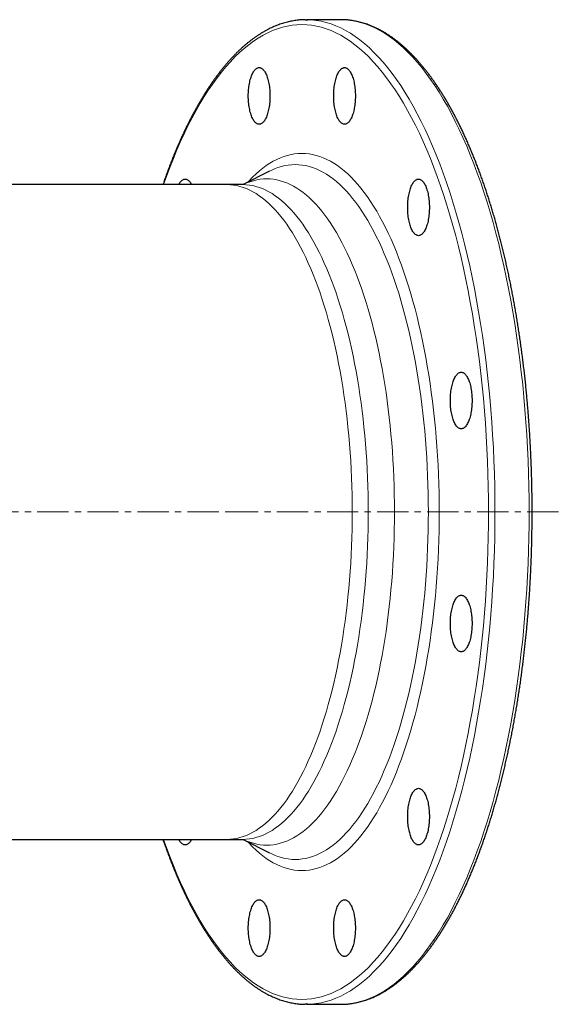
# Model space of a CAD drawing. Header units: millimetres. Extents: x 177 to 1250, y 83 to 1115.
# Tile 2 of 4: x 419 to 640, y 83 to 483. Entities that reach past the tile are written whole.
import ezdxf

# ---------------------------------------------------------------- set-up
doc = ezdxf.new("R2010")
doc.units = ezdxf.units.MM
doc.linetypes.add('CENTERX2', pattern=[20.32, 12.7, -2.54, 2.54, -2.54])
doc.layers.add('FORMAT', color=7, linetype='Continuous')

msp = doc.modelspace()

# ---------------------------------------------------------------- linework, layer by layer
at = {"color": 7, "linetype": 'Continuous', "lineweight": 25}
for p, q in [((548.82, 483.46), (534.96, 483.46)), ((549.33, 483.45), (548.82, 483.46)), ((520.01, 421.95), (509.35, 416.47)), ((520.04, 421.96), (520.01, 421.95)), ((502.68, 416.46), (242.84, 416.46)), ((509.17, 416.46), (502.68, 416.46)), ((413.96, 150.46), (502.68, 150.46)), ((502.68, 150.46), (509.17, 150.46)), ((509.34, 150.45), (520.01, 144.96)), ((520.01, 144.96), (520.03, 144.95)), ((534.96, 83.46), (548.82, 83.46)), ((548.82, 83.46), (549.37, 83.46))]:
    msp.add_line(p, q, dxfattribs=at)
at = {"color": 8, "linetype": 'Continuous', "lineweight": 18, "flags": 128}
for points in [[(608.88, 283.46), (608.86, 288.64), (608.78, 293.82), (608.65, 298.99), (608.47, 304.15), (608.23, 309.3), (607.95, 314.43), (607.61, 319.54), (607.23, 324.62), (606.79, 329.68), (606.3, 334.7), (605.76, 339.69), (605.17, 344.64), (604.54, 349.55), (603.85, 354.41), (603.12, 359.23), (602.33, 363.99), (601.5, 368.7), (600.62, 373.35), (599.7, 377.93), (598.73, 382.46), (597.72, 386.91), (596.66, 391.29), (595.56, 395.6), (594.41, 399.84), (593.22, 403.99), (592, 408.06), (590.73, 412.05), (589.42, 415.94), (588.07, 419.75), (586.69, 423.46), (585.27, 427.08), (583.81, 430.6), (582.32, 434.02), (580.8, 437.33), (579.24, 440.54), (577.65, 443.64), (576.03, 446.63), (574.38, 449.51), (572.7, 452.28), (571, 454.93), (569.27, 457.46), (567.51, 459.88), (565.73, 462.17), (563.93, 464.34), (562.11, 466.38), (560.27, 468.3), (558.4, 470.1), (556.53, 471.77), (554.63, 473.3), (552.72, 474.71), (550.8, 475.99), (548.87, 477.13), (546.92, 478.14), (544.96, 479.02), (543, 479.76), (541.03, 480.37), (539.06, 480.85), (537.08, 481.18), (535.09, 481.39), (533.11, 481.46), (531.13, 481.39), (529.15, 481.18), (527.17, 480.85), (525.19, 480.37), (523.22, 479.76), (521.26, 479.02), (519.3, 478.14), (517.36, 477.13), (515.42, 475.99), (513.5, 474.71), (511.59, 473.3), (509.7, 471.77), (507.82, 470.1), (505.96, 468.3), (504.12, 466.38), (502.29, 464.34), (500.49, 462.17), (498.71, 459.88), (496.96, 457.46), (495.23, 454.93), (493.52, 452.28), (491.84, 449.51), (490.19, 446.63), (488.57, 443.64), (486.98, 440.54), (485.43, 437.33), (483.9, 434.02), (482.41, 430.6), (480.95, 427.08), (479.53, 423.46), (478.15, 419.75), (476.98, 416.46)], [(535.52, 483.45), (536.96, 483.39), (538.96, 483.18), (540.96, 482.84), (542.96, 482.36), (544.95, 481.75), (546.93, 480.99), (548.91, 480.11), (550.87, 479.09), (552.83, 477.93), (554.77, 476.64), (556.7, 475.22), (558.61, 473.67), (560.51, 471.98), (562.39, 470.17), (564.25, 468.23), (566.09, 466.17), (567.91, 463.97), (569.71, 461.66), (571.48, 459.22), (573.23, 456.66), (574.95, 453.98), (576.64, 451.19), (578.31, 448.28), (579.95, 445.26), (581.55, 442.13), (583.13, 438.89), (584.67, 435.54), (586.17, 432.09), (587.64, 428.53), (589.08, 424.88), (590.48, 421.13), (591.84, 417.28), (593.16, 413.35), (594.44, 409.32), (595.68, 405.21), (596.88, 401.01), (598.04, 396.74), (599.15, 392.38), (600.22, 387.96), (601.24, 383.46), (602.22, 378.89), (603.15, 374.25), (604.04, 369.56), (604.88, 364.8), (605.67, 359.99), (606.41, 355.13), (607.11, 350.22), (607.75, 345.26), (608.34, 340.26), (608.89, 335.22), (609.38, 330.15), (609.82, 325.04), (610.21, 319.9), (610.55, 314.74), (610.84, 309.56), (611.08, 304.36), (611.26, 299.15), (611.39, 293.92), (611.47, 288.69), (611.5, 283.46)], [(549.37, 83.46), (550.82, 83.52), (552.82, 83.73), (554.82, 84.07), (556.82, 84.55), (558.81, 85.17), (560.79, 85.92), (562.77, 86.81), (564.73, 87.83), (566.68, 88.98), (568.63, 90.27), (570.56, 91.69), (572.47, 93.24), (574.37, 94.93), (576.25, 96.74), (578.11, 98.68), (579.95, 100.75), (581.77, 102.94), (583.56, 105.25), (585.34, 107.69), (587.09, 110.25), (588.81, 112.93), (590.5, 115.72), (592.17, 118.63), (593.8, 121.65), (595.41, 124.79), (596.98, 128.03), (598.52, 131.37), (600.03, 134.83), (601.5, 138.38), (602.94, 142.03), (604.34, 145.79), (605.7, 149.63), (607.02, 153.57), (608.3, 157.59), (609.54, 161.7), (610.74, 165.9), (611.89, 170.17), (613.01, 174.53), (614.08, 178.96), (615.1, 183.46), (616.08, 188.02), (617.01, 192.66), (617.9, 197.35), (618.74, 202.11), (619.53, 206.92), (620.27, 211.78), (620.96, 216.69), (621.61, 221.65), (622.2, 226.65), (622.75, 231.69), (623.24, 236.77), (623.68, 241.87), (624.07, 247.01), (624.41, 252.17), (624.7, 257.35), (624.93, 262.55), (625.12, 267.76), (625.25, 272.99), (625.33, 278.22), (625.35, 283.46), (625.33, 288.69), (625.25, 293.92), (625.12, 299.15), (624.93, 304.36), (624.7, 309.56), (624.41, 314.74), (624.07, 319.9), (623.68, 325.04), (623.24, 330.15), (622.75, 335.22), (622.2, 340.26), (621.61, 345.26), (620.96, 350.22), (620.27, 355.13), (619.53, 359.99), (618.74, 364.8), (617.9, 369.56), (617.01, 374.25), (616.08, 378.89), (615.1, 383.46), (614.08, 387.96), (613.01, 392.38), (611.89, 396.74), (610.74, 401.01), (609.54, 405.21), (608.3, 409.32), (607.02, 413.35), (605.7, 417.28), (604.34, 421.13), (602.94, 424.88), (601.5, 428.53), (600.03, 432.09), (598.52, 435.54), (596.98, 438.89), (595.41, 442.13), (593.8, 445.26), (592.17, 448.28), (590.5, 451.19), (588.81, 453.98), (587.09, 456.66), (585.34, 459.22), (583.56, 461.66), (581.77, 463.97), (579.95, 466.17), (578.11, 468.23), (576.25, 470.17), (574.37, 471.98), (572.47, 473.67), (570.56, 475.22), (568.63, 476.64), (566.68, 477.93), (564.73, 479.09), (562.77, 480.11), (560.79, 480.99), (558.81, 481.75), (556.82, 482.36), (554.82, 482.84), (552.82, 483.18), (550.82, 483.39), (549.33, 483.45)], [(511.2, 417.42), (511.78, 418.05), (513.13, 419.47), (514.5, 420.79), (515.88, 422.01), (517.28, 423.14), (518.68, 424.18), (520.1, 425.12), (521.52, 425.96), (522.95, 426.7), (524.39, 427.35), (525.83, 427.9), (527.28, 428.34), (528.74, 428.69), (530.19, 428.94), (531.65, 429.09), (533.11, 429.14), (534.57, 429.09), (536.03, 428.94), (537.49, 428.69), (538.94, 428.34), (540.39, 427.9), (541.83, 427.35), (543.27, 426.7), (544.7, 425.96), (546.13, 425.12), (547.54, 424.18), (548.95, 423.14), (550.34, 422.01), (551.72, 420.79), (553.09, 419.47), (554.45, 418.05), (555.79, 416.55), (557.11, 414.95), (558.42, 413.26), (559.71, 411.49), (560.99, 409.62), (562.24, 407.67), (563.48, 405.64), (564.69, 403.52), (565.88, 401.32), (567.05, 399.04), (568.2, 396.67), (569.32, 394.24), (570.42, 391.72), (571.49, 389.13), (572.53, 386.47), (573.55, 383.74), (574.54, 380.94), (575.51, 378.07), (576.44, 375.14), (577.34, 372.14), (578.22, 369.09), (579.06, 365.97), (579.87, 362.8), (580.65, 359.58), (581.39, 356.3), (582.11, 352.97), (582.79, 349.6), (583.43, 346.18), (584.04, 342.71), (584.62, 339.21), (585.16, 335.66), (585.67, 332.09), (586.13, 328.48), (586.57, 324.83), (586.96, 321.16), (587.32, 317.47), (587.64, 313.75), (587.93, 310.01), (588.18, 306.25), (588.39, 302.47), (588.56, 298.68), (588.69, 294.89), (588.79, 291.08), (588.84, 287.27), (588.86, 283.46)], [(584.46, 283.46), (584.44, 287.15), (584.39, 290.84), (584.3, 294.53), (584.17, 298.21), (584, 301.88), (583.8, 305.54), (583.56, 309.18), (583.28, 312.8), (582.97, 316.41), (582.62, 319.99), (582.24, 323.55), (581.82, 327.07), (581.36, 330.57), (580.87, 334.04), (580.35, 337.47), (579.79, 340.87), (579.2, 344.22), (578.57, 347.54), (577.92, 350.81), (577.22, 354.03), (576.5, 357.21), (575.75, 360.33), (574.96, 363.41), (574.15, 366.42), (573.3, 369.39), (572.42, 372.29), (571.52, 375.13), (570.59, 377.91), (569.63, 380.62), (568.64, 383.27), (567.63, 385.85), (566.59, 388.35), (565.53, 390.79), (564.44, 393.15), (563.33, 395.44), (562.19, 397.65), (561.04, 399.78), (559.86, 401.84), (558.67, 403.81), (557.45, 405.7), (556.22, 407.5), (554.97, 409.23), (553.7, 410.86), (552.42, 412.41), (551.12, 413.87), (549.8, 415.23), (548.48, 416.51), (547.14, 417.7), (545.79, 418.8), (544.42, 419.8), (543.05, 420.71), (541.68, 421.53), (540.29, 422.25), (538.89, 422.87), (537.49, 423.4), (536.09, 423.84), (534.68, 424.17), (533.27, 424.42), (531.86, 424.56), (530.44, 424.61), (529.03, 424.56), (527.62, 424.42), (526.21, 424.17), (524.8, 423.84), (523.39, 423.4), (521.99, 422.87), (520.6, 422.25), (520.04, 421.96)], [(502.68, 416.46), (504.01, 416.41), (505.34, 416.27), (506.67, 416.05), (508, 415.73), (509.32, 415.32), (510.64, 414.82), (511.96, 414.23), (513.26, 413.55), (514.56, 412.78), (515.85, 411.92), (517.14, 410.98), (518.41, 409.95), (519.67, 408.83), (520.92, 407.62), (522.16, 406.33), (523.38, 404.96), (524.59, 403.5), (525.79, 401.96), (526.97, 400.34), (528.13, 398.64), (529.27, 396.86), (530.4, 395), (531.51, 393.06), (532.6, 391.06), (533.66, 388.97), (534.71, 386.82), (535.74, 384.59), (536.74, 382.29), (537.72, 379.93), (538.67, 377.5), (539.6, 375.01), (540.5, 372.45), (541.38, 369.83), (542.23, 367.16), (543.06, 364.42), (543.86, 361.63), (544.63, 358.79), (545.37, 355.89), (546.08, 352.95), (546.76, 349.96), (547.41, 346.92), (548.03, 343.84), (548.62, 340.71), (549.18, 337.55), (549.7, 334.35), (550.2, 331.12), (550.66, 327.85), (551.09, 324.56), (551.48, 321.23), (551.84, 317.88), (552.17, 314.5), (552.46, 311.11), (552.72, 307.69), (552.95, 304.26), (553.14, 300.82), (553.3, 297.36), (553.42, 293.89), (553.51, 290.42), (553.56, 286.94), (553.58, 283.46), (553.56, 279.97), (553.51, 276.5), (553.42, 273.02), (553.3, 269.55), (553.14, 266.1), (552.95, 262.65), (552.72, 259.22), (552.46, 255.8), (552.17, 252.41), (551.84, 249.03), (551.48, 245.68), (551.09, 242.36), (550.66, 239.06), (550.2, 235.79), (549.7, 232.56), (549.18, 229.36), (548.62, 226.2), (548.03, 223.08), (547.41, 219.99), (546.76, 216.96), (546.08, 213.96), (545.37, 211.02), (544.63, 208.12), (543.86, 205.28), (543.06, 202.49), (542.23, 199.76), (541.38, 197.08), (540.5, 194.46), (539.6, 191.9), (538.67, 189.41), (537.72, 186.98), (536.74, 184.62), (535.74, 182.32), (534.71, 180.1), (533.66, 177.94), (532.6, 175.86), (531.51, 173.85), (530.4, 171.91), (529.27, 170.05), (528.13, 168.27), (526.97, 166.57), (525.79, 164.95), (524.59, 163.41), (523.38, 161.95), (522.16, 160.58), (520.92, 159.29), (519.67, 158.08), (518.41, 156.97), (517.14, 155.93), (515.85, 154.99), (514.56, 154.13), (513.26, 153.36), (511.96, 152.68), (510.64, 152.09), (509.32, 151.59), (508, 151.18), (506.67, 150.87), (505.34, 150.64), (504.01, 150.5), (502.68, 150.46), (502.68, 150.46)], [(560.07, 283.46), (560.05, 286.94), (560, 290.42), (559.91, 293.89), (559.79, 297.36), (559.63, 300.82), (559.44, 304.26), (559.21, 307.69), (558.95, 311.11), (558.66, 314.5), (558.33, 317.88), (557.97, 321.23), (557.57, 324.56), (557.15, 327.85), (556.69, 331.12), (556.19, 334.35), (555.67, 337.55), (555.11, 340.71), (554.52, 343.84), (553.9, 346.92), (553.25, 349.96), (552.57, 352.95), (551.85, 355.89), (551.11, 358.79), (550.35, 361.63), (549.55, 364.42), (548.72, 367.16), (547.87, 369.83), (546.99, 372.45), (546.09, 375.01), (545.16, 377.5), (544.2, 379.93), (543.23, 382.29), (542.22, 384.59), (541.2, 386.82), (540.15, 388.97), (539.09, 391.06), (538, 393.06), (536.89, 395), (535.76, 396.86), (534.62, 398.64), (533.45, 400.34), (532.28, 401.96), (531.08, 403.5), (529.87, 404.96), (528.65, 406.33), (527.41, 407.62), (526.16, 408.83), (524.9, 409.95), (523.62, 410.98), (522.34, 411.92), (521.05, 412.78), (519.75, 413.55), (518.44, 414.23), (517.13, 414.82), (515.81, 415.32), (514.49, 415.73), (513.16, 416.05), (511.83, 416.27), (510.5, 416.41), (509.17, 416.46)], [(509.39, 416.48), (509.49, 416.53), (510.83, 417.13), (512.17, 417.64), (513.52, 418.06), (514.87, 418.38), (516.22, 418.61), (517.57, 418.75), (518.93, 418.8), (520.29, 418.75), (521.64, 418.61), (522.99, 418.38), (524.34, 418.06), (525.69, 417.64), (527.03, 417.13), (528.37, 416.53), (529.7, 415.84), (531.02, 415.06), (532.34, 414.19), (533.64, 413.22), (534.94, 412.17), (536.22, 411.04), (537.49, 409.81), (538.75, 408.5), (540, 407.1), (541.23, 405.61), (542.44, 404.05), (543.64, 402.4), (544.83, 400.67), (545.99, 398.85), (547.14, 396.96), (548.27, 395), (549.37, 392.95), (550.46, 390.83), (551.52, 388.64), (552.57, 386.37), (553.59, 384.03), (554.58, 381.63), (555.55, 379.16), (556.5, 376.62), (557.42, 374.02), (558.31, 371.35), (559.18, 368.63), (560.02, 365.85), (560.83, 363.01), (561.61, 360.11), (562.37, 357.17), (563.09, 354.17), (563.78, 351.13), (564.45, 348.04), (565.08, 344.9), (565.68, 341.72), (566.25, 338.5), (566.78, 335.25), (567.28, 331.96), (567.75, 328.63), (568.19, 325.28), (568.59, 321.9), (568.96, 318.49), (569.29, 315.05), (569.59, 311.6), (569.86, 308.12), (570.09, 304.63), (570.28, 301.12), (570.44, 297.6), (570.56, 294.07), (570.65, 290.54), (570.71, 287), (570.72, 283.46), (570.71, 279.91), (570.65, 276.37), (570.56, 272.84), (570.44, 269.31), (570.28, 265.79), (570.09, 262.28), (569.86, 258.79), (569.59, 255.32), (569.29, 251.86), (568.96, 248.43), (568.59, 245.02), (568.19, 241.63), (567.75, 238.28), (567.28, 234.95), (566.78, 231.66), (566.25, 228.41), (565.68, 225.19), (565.08, 222.01), (564.45, 218.88), (563.78, 215.78), (563.09, 212.74), (562.37, 209.74), (561.61, 206.8), (560.83, 203.9), (560.02, 201.06), (559.18, 198.28), (558.31, 195.56), (557.42, 192.89), (556.5, 190.29), (555.55, 187.75), (554.58, 185.28), (553.59, 182.88), (552.57, 180.54), (551.52, 178.28), (550.46, 176.08), (549.37, 173.96), (548.27, 171.92), (547.14, 169.95), (545.99, 168.06), (544.83, 166.25), (543.64, 164.51), (542.44, 162.87), (541.23, 161.3), (540, 159.81), (538.75, 158.42), (537.49, 157.1), (536.22, 155.88), (534.94, 154.74), (533.64, 153.69), (532.34, 152.73), (531.02, 151.85), (529.7, 151.07), (528.37, 150.38), (527.03, 149.78), (525.69, 149.27), (524.34, 148.86), (522.99, 148.53), (521.64, 148.3), (520.29, 148.16), (518.93, 148.11), (517.57, 148.16), (516.22, 148.3), (514.87, 148.53), (513.52, 148.86), (512.17, 149.27), (510.83, 149.78), (509.49, 150.38), (509.37, 150.44)], [(476.98, 150.46), (478.15, 147.16), (479.53, 143.45), (480.95, 139.83), (482.41, 136.31), (483.9, 132.9), (485.43, 129.58), (486.98, 126.37), (488.57, 123.27), (490.19, 120.28), (491.84, 117.4), (493.52, 114.63), (495.23, 111.98), (496.96, 109.45), (498.71, 107.04), (500.49, 104.74), (502.29, 102.57), (504.12, 100.53), (505.96, 98.61), (507.82, 96.81), (509.7, 95.15), (511.59, 93.61), (513.5, 92.2), (515.42, 90.93), (517.36, 89.78), (519.3, 88.77), (521.26, 87.89), (523.22, 87.15), (525.19, 86.54), (527.17, 86.07), (529.15, 85.73), (531.13, 85.52), (533.11, 85.46), (535.09, 85.52), (537.08, 85.73), (539.06, 86.07), (541.03, 86.54), (543, 87.15), (544.96, 87.89), (546.92, 88.77), (548.87, 89.78), (550.8, 90.93), (552.72, 92.2), (554.63, 93.61), (556.53, 95.15), (558.4, 96.81), (560.27, 98.61), (562.11, 100.53), (563.93, 102.57), (565.73, 104.74), (567.51, 107.04), (569.27, 109.45), (571, 111.98), (572.7, 114.63), (574.38, 117.4), (576.03, 120.28), (577.65, 123.27), (579.24, 126.37), (580.8, 129.58), (582.32, 132.9), (583.81, 136.31), (585.27, 139.83), (586.69, 143.45), (588.07, 147.16), (589.42, 150.97), (590.73, 154.87), (592, 158.85), (593.22, 162.92), (594.41, 167.07), (595.56, 171.31), (596.66, 175.62), (597.72, 180), (598.73, 184.46), (599.7, 188.98), (600.62, 193.57), (601.5, 198.21), (602.33, 202.92), (603.12, 207.68), (603.85, 212.5), (604.54, 217.36), (605.17, 222.27), (605.76, 227.22), (606.3, 232.21), (606.79, 237.23), (607.23, 242.29), (607.61, 247.37), (607.95, 252.48), (608.23, 257.61), (608.47, 262.76), (608.65, 267.92), (608.78, 273.09), (608.86, 278.27), (608.88, 283.46)], [(509.17, 150.46), (510.5, 150.5), (511.83, 150.64), (513.16, 150.87), (514.49, 151.18), (515.81, 151.59), (517.13, 152.09), (518.44, 152.68), (519.75, 153.36), (521.05, 154.13), (522.34, 154.99), (523.62, 155.93), (524.9, 156.97), (526.16, 158.08), (527.41, 159.29), (528.65, 160.58), (529.87, 161.95), (531.08, 163.41), (532.28, 164.95), (533.45, 166.57), (534.62, 168.27), (535.76, 170.05), (536.89, 171.91), (538, 173.85), (539.09, 175.86), (540.15, 177.94), (541.2, 180.1), (542.22, 182.32), (543.23, 184.62), (544.2, 186.98), (545.16, 189.41), (546.09, 191.9), (546.99, 194.46), (547.87, 197.08), (548.72, 199.76), (549.55, 202.49), (550.35, 205.28), (551.11, 208.12), (551.85, 211.02), (552.57, 213.96), (553.25, 216.96), (553.9, 219.99), (554.52, 223.08), (555.11, 226.2), (555.67, 229.36), (556.19, 232.56), (556.69, 235.79), (557.15, 239.06), (557.57, 242.36), (557.97, 245.68), (558.33, 249.03), (558.66, 252.41), (558.95, 255.8), (559.21, 259.22), (559.44, 262.65), (559.63, 266.1), (559.79, 269.55), (559.91, 273.02), (560, 276.5), (560.05, 279.97), (560.07, 283.46)], [(588.86, 283.46), (588.84, 279.64), (588.79, 275.83), (588.69, 272.03), (588.56, 268.23), (588.39, 264.44), (588.18, 260.67), (587.93, 256.91), (587.64, 253.17), (587.32, 249.45), (586.96, 245.75), (586.57, 242.08), (586.13, 238.44), (585.67, 234.83), (585.16, 231.25), (584.62, 227.7), (584.04, 224.2), (583.43, 220.74), (582.79, 217.32), (582.11, 213.94), (581.39, 210.61), (580.65, 207.34), (579.87, 204.11), (579.06, 200.94), (578.22, 197.82), (577.34, 194.77), (576.44, 191.77), (575.51, 188.84), (574.54, 185.97), (573.55, 183.17), (572.53, 180.44), (571.49, 177.78), (570.42, 175.19), (569.32, 172.68), (568.2, 170.24), (567.05, 167.88), (565.88, 165.59), (564.69, 163.39), (563.48, 161.27), (562.24, 159.24), (560.99, 157.29), (559.71, 155.43), (558.42, 153.65), (557.11, 151.96), (555.79, 150.37), (554.45, 148.86), (553.09, 147.45), (551.72, 146.13), (550.34, 144.9), (548.95, 143.77), (547.54, 142.73), (546.13, 141.8), (544.7, 140.95), (543.27, 140.21), (541.83, 139.56), (540.39, 139.02), (538.94, 138.57), (537.49, 138.22), (536.03, 137.97), (534.57, 137.82), (533.11, 137.77), (531.65, 137.82), (530.19, 137.97), (528.74, 138.22), (527.28, 138.57), (525.83, 139.02), (524.39, 139.56), (522.95, 140.21), (521.52, 140.95), (520.1, 141.8), (518.68, 142.73), (517.28, 143.77), (515.88, 144.9), (514.5, 146.13), (513.13, 147.45), (511.78, 148.86), (511.2, 149.49)], [(520.03, 144.95), (520.6, 144.67), (521.99, 144.04), (523.39, 143.51), (524.8, 143.08), (526.21, 142.74), (527.62, 142.5), (529.03, 142.35), (530.44, 142.3), (531.86, 142.35), (533.27, 142.5), (534.68, 142.74), (536.09, 143.08), (537.49, 143.51), (538.89, 144.04), (540.29, 144.67), (541.68, 145.39), (543.05, 146.2), (544.42, 147.11), (545.79, 148.11), (547.14, 149.21), (548.48, 150.4), (549.8, 151.68), (551.12, 153.05), (552.42, 154.51), (553.7, 156.05), (554.97, 157.69), (556.22, 159.41), (557.45, 161.21), (558.67, 163.1), (559.86, 165.07), (561.04, 167.13), (562.19, 169.26), (563.33, 171.47), (564.44, 173.76), (565.53, 176.12), (566.59, 178.56), (567.63, 181.07), (568.64, 183.65), (569.63, 186.29), (570.59, 189.01), (571.52, 191.78), (572.42, 194.63), (573.3, 197.53), (574.15, 200.49), (574.96, 203.51), (575.75, 206.58), (576.5, 209.7), (577.22, 212.88), (577.92, 216.1), (578.57, 219.37), (579.2, 222.69), (579.79, 226.04), (580.35, 229.44), (580.87, 232.87), (581.36, 236.34), (581.82, 239.84), (582.24, 243.37), (582.62, 246.92), (582.97, 250.5), (583.28, 254.11), (583.56, 257.73), (583.8, 261.37), (584, 265.03), (584.17, 268.7), (584.3, 272.38), (584.39, 276.07), (584.44, 279.76), (584.46, 283.46)], [(611.5, 283.46), (611.47, 278.22), (611.39, 272.99), (611.26, 267.76), (611.08, 262.55), (610.84, 257.35), (610.55, 252.17), (610.21, 247.01), (609.82, 241.87), (609.38, 236.77), (608.89, 231.69), (608.34, 226.65), (607.75, 221.65), (607.11, 216.69), (606.41, 211.78), (605.67, 206.92), (604.88, 202.11), (604.04, 197.35), (603.15, 192.66), (602.22, 188.02), (601.24, 183.46), (600.22, 178.96), (599.15, 174.53), (598.04, 170.17), (596.88, 165.9), (595.68, 161.7), (594.44, 157.59), (593.16, 153.57), (591.84, 149.63), (590.48, 145.79), (589.08, 142.03), (587.64, 138.38), (586.17, 134.83), (584.67, 131.37), (583.13, 128.03), (581.55, 124.79), (579.95, 121.65), (578.31, 118.63), (576.64, 115.72), (574.95, 112.93), (573.23, 110.25), (571.48, 107.69), (569.71, 105.25), (567.91, 102.94), (566.09, 100.75), (564.25, 98.68), (562.39, 96.74), (560.51, 94.93), (558.61, 93.24), (556.7, 91.69), (554.77, 90.27), (552.83, 88.98), (550.87, 87.83), (548.91, 86.81), (546.93, 85.92), (544.95, 85.17), (542.96, 84.55), (540.96, 84.07), (538.96, 83.73), (536.96, 83.52), (535.49, 83.46)]]:
    msp.add_lwpolyline(points, dxfattribs=at)
at = {"color": 7, "linetype": 'Continuous', "lineweight": 25, "flags": 128}
for points in [[(534.45, 483.45), (534.96, 483.46), (535.52, 483.45)], [(520.18, 452.49), (520.17, 451.85), (520.15, 451.21), (520.12, 450.57), (520.07, 449.93), (520.01, 449.31), (519.93, 448.69), (519.84, 448.09), (519.74, 447.5), (519.63, 446.93), (519.5, 446.37), (519.37, 445.84), (519.22, 445.32), (519.06, 444.83), (518.89, 444.36), (518.71, 443.92), (518.52, 443.5), (518.33, 443.11), (518.12, 442.76), (517.91, 442.43), (517.69, 442.13), (517.46, 441.87), (517.23, 441.64), (517, 441.44), (516.76, 441.28), (516.52, 441.16), (516.27, 441.07), (516.03, 441.01), (515.78, 440.99), (515.53, 441.01), (515.29, 441.07), (515.04, 441.16), (514.8, 441.28), (514.56, 441.44), (514.32, 441.64), (514.09, 441.87), (513.87, 442.13), (513.65, 442.43), (513.44, 442.76), (513.23, 443.11), (513.03, 443.5), (512.85, 443.92), (512.67, 444.36), (512.5, 444.83), (512.34, 445.32), (512.19, 445.84), (512.05, 446.37), (511.93, 446.93), (511.81, 447.5), (511.71, 448.09), (511.62, 448.69), (511.55, 449.31), (511.49, 449.93), (511.44, 450.57), (511.41, 451.21), (511.38, 451.85), (511.38, 452.49), (511.38, 453.14), (511.41, 453.78), (511.44, 454.42), (511.49, 455.05), (511.55, 455.68), (511.62, 456.29), (511.71, 456.89), (511.81, 457.48), (511.93, 458.06), (512.05, 458.61), (512.19, 459.15), (512.34, 459.66), (512.5, 460.16), (512.67, 460.62), (512.85, 461.07), (513.03, 461.48), (513.23, 461.87), (513.44, 462.23), (513.65, 462.56), (513.87, 462.85), (514.09, 463.12), (514.32, 463.35), (514.56, 463.54), (514.8, 463.7), (515.04, 463.83), (515.29, 463.92), (515.53, 463.97), (515.78, 463.99), (516.03, 463.97), (516.27, 463.92), (516.52, 463.83), (516.76, 463.7), (517, 463.54), (517.23, 463.35), (517.46, 463.12), (517.69, 462.85), (517.91, 462.56), (518.12, 462.23), (518.33, 461.87), (518.52, 461.48), (518.71, 461.07), (518.89, 460.62), (519.06, 460.16), (519.22, 459.66), (519.37, 459.15), (519.5, 458.61), (519.63, 458.06), (519.74, 457.48), (519.84, 456.89), (519.93, 456.29), (520.01, 455.68), (520.07, 455.05), (520.12, 454.42), (520.15, 453.78), (520.17, 453.14), (520.18, 452.49)], [(554.85, 452.49), (554.84, 451.85), (554.82, 451.21), (554.78, 450.57), (554.73, 449.93), (554.67, 449.31), (554.6, 448.69), (554.51, 448.09), (554.41, 447.5), (554.3, 446.93), (554.17, 446.37), (554.03, 445.84), (553.89, 445.32), (553.73, 444.83), (553.56, 444.36), (553.38, 443.92), (553.19, 443.5), (552.99, 443.11), (552.79, 442.76), (552.57, 442.43), (552.35, 442.13), (552.13, 441.87), (551.9, 441.64), (551.66, 441.44), (551.42, 441.28), (551.18, 441.16), (550.94, 441.07), (550.69, 441.01), (550.44, 440.99), (550.2, 441.01), (549.95, 441.07), (549.71, 441.16), (549.47, 441.28), (549.23, 441.44), (548.99, 441.64), (548.76, 441.87), (548.54, 442.13), (548.32, 442.43), (548.1, 442.76), (547.9, 443.11), (547.7, 443.5), (547.51, 443.92), (547.33, 444.36), (547.16, 444.83), (547, 445.32), (546.86, 445.84), (546.72, 446.37), (546.59, 446.93), (546.48, 447.5), (546.38, 448.09), (546.29, 448.69), (546.22, 449.31), (546.15, 449.93), (546.11, 450.57), (546.07, 451.21), (546.05, 451.85), (546.04, 452.49), (546.05, 453.14), (546.07, 453.78), (546.11, 454.42), (546.15, 455.05), (546.22, 455.68), (546.29, 456.29), (546.38, 456.89), (546.48, 457.48), (546.59, 458.06), (546.72, 458.61), (546.86, 459.15), (547, 459.66), (547.16, 460.16), (547.33, 460.62), (547.51, 461.07), (547.7, 461.48), (547.9, 461.87), (548.1, 462.23), (548.32, 462.56), (548.54, 462.85), (548.76, 463.12), (548.99, 463.35), (549.23, 463.54), (549.47, 463.7), (549.71, 463.83), (549.95, 463.92), (550.2, 463.97), (550.44, 463.99), (550.69, 463.97), (550.94, 463.92), (551.18, 463.83), (551.42, 463.7), (551.66, 463.54), (551.9, 463.35), (552.13, 463.12), (552.35, 462.85), (552.57, 462.56), (552.79, 462.23), (552.99, 461.87), (553.19, 461.48), (553.38, 461.07), (553.56, 460.62), (553.73, 460.16), (553.89, 459.66), (554.03, 459.15), (554.17, 458.61), (554.3, 458.06), (554.41, 457.48), (554.51, 456.89), (554.6, 456.29), (554.67, 455.68), (554.73, 455.05), (554.78, 454.42), (554.82, 453.78), (554.84, 453.14), (554.85, 452.49)], [(483.15, 416.46), (483.21, 416.58), (483.42, 416.94), (483.63, 417.26), (483.85, 417.56), (484.07, 417.82), (484.3, 418.05), (484.54, 418.25), (484.78, 418.41), (485.02, 418.54), (485.26, 418.63), (485.51, 418.68), (485.76, 418.7), (486, 418.68), (486.25, 418.63), (486.49, 418.54), (486.74, 418.41), (486.98, 418.25), (487.21, 418.05), (487.44, 417.82), (487.67, 417.56), (487.89, 417.26), (488.1, 416.94), (488.3, 416.58), (488.37, 416.46)], [(584.87, 407.2), (584.86, 406.55), (584.84, 405.91), (584.8, 405.27), (584.76, 404.64), (584.69, 404.02), (584.62, 403.4), (584.53, 402.8), (584.43, 402.21), (584.32, 401.64), (584.19, 401.08), (584.06, 400.55), (583.91, 400.03), (583.75, 399.54), (583.58, 399.07), (583.4, 398.62), (583.21, 398.21), (583.01, 397.82), (582.81, 397.46), (582.59, 397.13), (582.38, 396.84), (582.15, 396.58), (581.92, 396.35), (581.68, 396.15), (581.45, 395.99), (581.2, 395.86), (580.96, 395.77), (580.71, 395.72), (580.47, 395.7), (580.22, 395.72), (579.97, 395.77), (579.73, 395.86), (579.49, 395.99), (579.25, 396.15), (579.01, 396.35), (578.78, 396.58), (578.56, 396.84), (578.34, 397.13), (578.12, 397.46), (577.92, 397.82), (577.72, 398.21), (577.53, 398.62), (577.35, 399.07), (577.18, 399.54), (577.03, 400.03), (576.88, 400.55), (576.74, 401.08), (576.61, 401.64), (576.5, 402.21), (576.4, 402.8), (576.31, 403.4), (576.24, 404.02), (576.18, 404.64), (576.13, 405.27), (576.09, 405.91), (576.07, 406.55), (576.07, 407.2), (576.07, 407.84), (576.09, 408.49), (576.13, 409.13), (576.18, 409.76), (576.24, 410.38), (576.31, 411), (576.4, 411.6), (576.5, 412.19), (576.61, 412.76), (576.74, 413.32), (576.88, 413.85), (577.03, 414.37), (577.18, 414.86), (577.35, 415.33), (577.53, 415.77), (577.72, 416.19), (577.92, 416.58), (578.12, 416.94), (578.34, 417.26), (578.56, 417.56), (578.78, 417.82), (579.01, 418.05), (579.25, 418.25), (579.49, 418.41), (579.73, 418.54), (579.97, 418.63), (580.22, 418.68), (580.47, 418.7), (580.71, 418.68), (580.96, 418.63), (581.2, 418.54), (581.45, 418.41), (581.68, 418.25), (581.92, 418.05), (582.15, 417.82), (582.38, 417.56), (582.59, 417.26), (582.81, 416.94), (583.01, 416.58), (583.21, 416.19), (583.4, 415.77), (583.58, 415.33), (583.75, 414.86), (583.91, 414.37), (584.06, 413.85), (584.19, 413.32), (584.32, 412.76), (584.43, 412.19), (584.53, 411.6), (584.62, 411), (584.69, 410.38), (584.76, 409.76), (584.8, 409.13), (584.84, 408.49), (584.86, 407.84), (584.87, 407.2)], [(602.2, 328.75), (602.19, 328.1), (602.17, 327.46), (602.14, 326.82), (602.09, 326.19), (602.03, 325.57), (601.95, 324.95), (601.86, 324.35), (601.76, 323.76), (601.65, 323.19), (601.53, 322.63), (601.39, 322.09), (601.24, 321.58), (601.08, 321.09), (600.91, 320.62), (600.73, 320.17), (600.54, 319.76), (600.35, 319.37), (600.14, 319.01), (599.93, 318.68), (599.71, 318.39), (599.48, 318.12), (599.25, 317.89), (599.02, 317.7), (598.78, 317.54), (598.54, 317.41), (598.29, 317.32), (598.05, 317.27), (597.8, 317.25), (597.55, 317.27), (597.31, 317.32), (597.06, 317.41), (596.82, 317.54), (596.58, 317.7), (596.35, 317.89), (596.11, 318.12), (595.89, 318.39), (595.67, 318.68), (595.46, 319.01), (595.25, 319.37), (595.06, 319.76), (594.87, 320.17), (594.69, 320.62), (594.52, 321.09), (594.36, 321.58), (594.21, 322.09), (594.07, 322.63), (593.95, 323.19), (593.83, 323.76), (593.73, 324.35), (593.65, 324.95), (593.57, 325.57), (593.51, 326.19), (593.46, 326.82), (593.43, 327.46), (593.41, 328.1), (593.4, 328.75), (593.41, 329.39), (593.43, 330.04), (593.46, 330.68), (593.51, 331.31), (593.57, 331.93), (593.65, 332.55), (593.73, 333.15), (593.83, 333.74), (593.95, 334.31), (594.07, 334.87), (594.21, 335.4), (594.36, 335.92), (594.52, 336.41), (594.69, 336.88), (594.87, 337.32), (595.06, 337.74), (595.25, 338.13), (595.46, 338.49), (595.67, 338.81), (595.89, 339.11), (596.11, 339.37), (596.35, 339.6), (596.58, 339.8), (596.82, 339.96), (597.06, 340.09), (597.31, 340.18), (597.55, 340.23), (597.8, 340.25), (598.05, 340.23), (598.29, 340.18), (598.54, 340.09), (598.78, 339.96), (599.02, 339.8), (599.25, 339.6), (599.48, 339.37), (599.71, 339.11), (599.93, 338.81), (600.14, 338.49), (600.35, 338.13), (600.54, 337.74), (600.73, 337.32), (600.91, 336.88), (601.08, 336.41), (601.24, 335.92), (601.39, 335.4), (601.53, 334.87), (601.65, 334.31), (601.76, 333.74), (601.86, 333.15), (601.95, 332.55), (602.03, 331.93), (602.09, 331.31), (602.14, 330.68), (602.17, 330.04), (602.19, 329.39), (602.2, 328.75)], [(602.2, 238.16), (602.19, 237.52), (602.17, 236.88), (602.14, 236.24), (602.09, 235.6), (602.03, 234.98), (601.95, 234.36), (601.86, 233.76), (601.76, 233.17), (601.65, 232.6), (601.53, 232.04), (601.39, 231.51), (601.24, 230.99), (601.08, 230.5), (600.91, 230.03), (600.73, 229.59), (600.54, 229.17), (600.35, 228.78), (600.14, 228.43), (599.93, 228.1), (599.71, 227.8), (599.48, 227.54), (599.25, 227.31), (599.02, 227.11), (598.78, 226.95), (598.54, 226.83), (598.29, 226.74), (598.05, 226.68), (597.8, 226.66), (597.55, 226.68), (597.31, 226.74), (597.06, 226.83), (596.82, 226.95), (596.58, 227.11), (596.35, 227.31), (596.11, 227.54), (595.89, 227.8), (595.67, 228.1), (595.46, 228.43), (595.25, 228.78), (595.06, 229.17), (594.87, 229.59), (594.69, 230.03), (594.52, 230.5), (594.36, 230.99), (594.21, 231.51), (594.07, 232.04), (593.95, 232.6), (593.83, 233.17), (593.73, 233.76), (593.65, 234.36), (593.57, 234.98), (593.51, 235.6), (593.46, 236.24), (593.43, 236.88), (593.41, 237.52), (593.4, 238.16), (593.41, 238.81), (593.43, 239.45), (593.46, 240.09), (593.51, 240.72), (593.57, 241.35), (593.65, 241.96), (593.73, 242.56), (593.83, 243.15), (593.95, 243.73), (594.07, 244.28), (594.21, 244.82), (594.36, 245.33), (594.52, 245.83), (594.69, 246.29), (594.87, 246.74), (595.06, 247.15), (595.25, 247.54), (595.46, 247.9), (595.67, 248.23), (595.89, 248.52), (596.11, 248.79), (596.35, 249.02), (596.58, 249.21), (596.82, 249.37), (597.06, 249.5), (597.31, 249.59), (597.55, 249.64), (597.8, 249.66), (598.05, 249.64), (598.29, 249.59), (598.54, 249.5), (598.78, 249.37), (599.02, 249.21), (599.25, 249.02), (599.48, 248.79), (599.71, 248.52), (599.93, 248.23), (600.14, 247.9), (600.35, 247.54), (600.54, 247.15), (600.73, 246.74), (600.91, 246.29), (601.08, 245.83), (601.24, 245.33), (601.39, 244.82), (601.53, 244.28), (601.65, 243.73), (601.76, 243.15), (601.86, 242.56), (601.95, 241.96), (602.03, 241.35), (602.09, 240.72), (602.14, 240.09), (602.17, 239.45), (602.19, 238.81), (602.2, 238.16)], [(584.87, 159.71), (584.86, 159.07), (584.84, 158.42), (584.8, 157.79), (584.76, 157.15), (584.69, 156.53), (584.62, 155.91), (584.53, 155.31), (584.43, 154.72), (584.32, 154.15), (584.19, 153.59), (584.06, 153.06), (583.91, 152.54), (583.75, 152.05), (583.58, 151.58), (583.4, 151.14), (583.21, 150.72), (583.01, 150.33), (582.81, 149.98), (582.59, 149.65), (582.38, 149.35), (582.15, 149.09), (581.92, 148.86), (581.68, 148.66), (581.45, 148.5), (581.2, 148.37), (580.96, 148.28), (580.71, 148.23), (580.47, 148.21), (580.22, 148.23), (579.97, 148.28), (579.73, 148.37), (579.49, 148.5), (579.25, 148.66), (579.01, 148.86), (578.78, 149.09), (578.56, 149.35), (578.34, 149.65), (578.12, 149.98), (577.92, 150.33), (577.72, 150.72), (577.53, 151.14), (577.35, 151.58), (577.18, 152.05), (577.03, 152.54), (576.88, 153.06), (576.74, 153.59), (576.61, 154.15), (576.5, 154.72), (576.4, 155.31), (576.31, 155.91), (576.24, 156.53), (576.18, 157.15), (576.13, 157.79), (576.09, 158.42), (576.07, 159.07), (576.07, 159.71), (576.07, 160.36), (576.09, 161), (576.13, 161.64), (576.18, 162.27), (576.24, 162.9), (576.31, 163.51), (576.4, 164.11), (576.5, 164.7), (576.61, 165.28), (576.74, 165.83), (576.88, 166.37), (577.03, 166.88), (577.18, 167.38), (577.35, 167.84), (577.53, 168.29), (577.72, 168.7), (577.92, 169.09), (578.12, 169.45), (578.34, 169.78), (578.56, 170.07), (578.78, 170.34), (579.01, 170.57), (579.25, 170.76), (579.49, 170.92), (579.73, 171.05), (579.97, 171.14), (580.22, 171.19), (580.47, 171.21), (580.71, 171.19), (580.96, 171.14), (581.2, 171.05), (581.45, 170.92), (581.68, 170.76), (581.92, 170.57), (582.15, 170.34), (582.38, 170.07), (582.59, 169.78), (582.81, 169.45), (583.01, 169.09), (583.21, 168.7), (583.4, 168.29), (583.58, 167.84), (583.75, 167.38), (583.91, 166.88), (584.06, 166.37), (584.19, 165.83), (584.32, 165.28), (584.43, 164.7), (584.53, 164.11), (584.62, 163.51), (584.69, 162.9), (584.76, 162.27), (584.8, 161.64), (584.84, 161), (584.86, 160.36), (584.87, 159.71)], [(488.37, 150.46), (488.3, 150.33), (488.1, 149.98), (487.89, 149.65), (487.67, 149.35), (487.44, 149.09), (487.21, 148.86), (486.98, 148.66), (486.74, 148.5), (486.49, 148.37), (486.25, 148.28), (486, 148.23), (485.76, 148.21), (485.51, 148.23), (485.26, 148.28), (485.02, 148.37), (484.78, 148.5), (484.54, 148.66), (484.3, 148.86), (484.07, 149.09), (483.85, 149.35), (483.63, 149.65), (483.42, 149.98), (483.21, 150.33), (483.15, 150.46)], [(520.18, 114.42), (520.17, 113.77), (520.15, 113.13), (520.12, 112.49), (520.07, 111.86), (520.01, 111.24), (519.93, 110.62), (519.84, 110.02), (519.74, 109.43), (519.63, 108.86), (519.5, 108.3), (519.37, 107.76), (519.22, 107.25), (519.06, 106.76), (518.89, 106.29), (518.71, 105.84), (518.52, 105.43), (518.33, 105.04), (518.12, 104.68), (517.91, 104.35), (517.69, 104.06), (517.46, 103.79), (517.23, 103.56), (517, 103.37), (516.76, 103.21), (516.52, 103.08), (516.27, 102.99), (516.03, 102.94), (515.78, 102.92), (515.53, 102.94), (515.29, 102.99), (515.04, 103.08), (514.8, 103.21), (514.56, 103.37), (514.32, 103.56), (514.09, 103.79), (513.87, 104.06), (513.65, 104.35), (513.44, 104.68), (513.23, 105.04), (513.03, 105.43), (512.85, 105.84), (512.67, 106.29), (512.5, 106.76), (512.34, 107.25), (512.19, 107.76), (512.05, 108.3), (511.93, 108.86), (511.81, 109.43), (511.71, 110.02), (511.62, 110.62), (511.55, 111.24), (511.49, 111.86), (511.44, 112.49), (511.41, 113.13), (511.38, 113.77), (511.38, 114.42), (511.38, 115.06), (511.41, 115.71), (511.44, 116.35), (511.49, 116.98), (511.55, 117.6), (511.62, 118.22), (511.71, 118.82), (511.81, 119.41), (511.93, 119.98), (512.05, 120.54), (512.19, 121.07), (512.34, 121.59), (512.5, 122.08), (512.67, 122.55), (512.85, 122.99), (513.03, 123.41), (513.23, 123.8), (513.44, 124.16), (513.65, 124.48), (513.87, 124.78), (514.09, 125.04), (514.32, 125.27), (514.56, 125.47), (514.8, 125.63), (515.04, 125.76), (515.29, 125.85), (515.53, 125.9), (515.78, 125.92), (516.03, 125.9), (516.27, 125.85), (516.52, 125.76), (516.76, 125.63), (517, 125.47), (517.23, 125.27), (517.46, 125.04), (517.69, 124.78), (517.91, 124.48), (518.12, 124.16), (518.33, 123.8), (518.52, 123.41), (518.71, 122.99), (518.89, 122.55), (519.06, 122.08), (519.22, 121.59), (519.37, 121.07), (519.5, 120.54), (519.63, 119.98), (519.74, 119.41), (519.84, 118.82), (519.93, 118.22), (520.01, 117.6), (520.07, 116.98), (520.12, 116.35), (520.15, 115.71), (520.17, 115.06), (520.18, 114.42)], [(554.85, 114.42), (554.84, 113.77), (554.82, 113.13), (554.78, 112.49), (554.73, 111.86), (554.67, 111.24), (554.6, 110.62), (554.51, 110.02), (554.41, 109.43), (554.3, 108.86), (554.17, 108.3), (554.03, 107.76), (553.89, 107.25), (553.73, 106.76), (553.56, 106.29), (553.38, 105.84), (553.19, 105.43), (552.99, 105.04), (552.79, 104.68), (552.57, 104.35), (552.35, 104.06), (552.13, 103.79), (551.9, 103.56), (551.66, 103.37), (551.42, 103.21), (551.18, 103.08), (550.94, 102.99), (550.69, 102.94), (550.44, 102.92), (550.2, 102.94), (549.95, 102.99), (549.71, 103.08), (549.47, 103.21), (549.23, 103.37), (548.99, 103.56), (548.76, 103.79), (548.54, 104.06), (548.32, 104.35), (548.1, 104.68), (547.9, 105.04), (547.7, 105.43), (547.51, 105.84), (547.33, 106.29), (547.16, 106.76), (547, 107.25), (546.86, 107.76), (546.72, 108.3), (546.59, 108.86), (546.48, 109.43), (546.38, 110.02), (546.29, 110.62), (546.22, 111.24), (546.15, 111.86), (546.11, 112.49), (546.07, 113.13), (546.05, 113.77), (546.04, 114.42), (546.05, 115.06), (546.07, 115.71), (546.11, 116.35), (546.15, 116.98), (546.22, 117.6), (546.29, 118.22), (546.38, 118.82), (546.48, 119.41), (546.59, 119.98), (546.72, 120.54), (546.86, 121.07), (547, 121.59), (547.16, 122.08), (547.33, 122.55), (547.51, 122.99), (547.7, 123.41), (547.9, 123.8), (548.1, 124.16), (548.32, 124.48), (548.54, 124.78), (548.76, 125.04), (548.99, 125.27), (549.23, 125.47), (549.47, 125.63), (549.71, 125.76), (549.95, 125.85), (550.2, 125.9), (550.44, 125.92), (550.69, 125.9), (550.94, 125.85), (551.18, 125.76), (551.42, 125.63), (551.66, 125.47), (551.9, 125.27), (552.13, 125.04), (552.35, 124.78), (552.57, 124.48), (552.79, 124.16), (552.99, 123.8), (553.19, 123.41), (553.38, 122.99), (553.56, 122.55), (553.73, 122.08), (553.89, 121.59), (554.03, 121.07), (554.17, 120.54), (554.3, 119.98), (554.41, 119.41), (554.51, 118.82), (554.6, 118.22), (554.67, 117.6), (554.73, 116.98), (554.78, 116.35), (554.82, 115.71), (554.84, 115.06), (554.85, 114.42)], [(535.49, 83.46), (534.96, 83.46), (534.41, 83.46)]]:
    msp.add_lwpolyline(points, dxfattribs=at)
at = {"color": 7, "linetype": 'Continuous', "lineweight": 25}
for points, knots in [([(534.42, 483.45), (534.34, 483.45), (533.93, 483.45), (533.19, 483.41), (532.19, 483.34), (531.19, 483.23), (530.2, 483.1), (529.2, 482.93), (528.21, 482.72), (527.22, 482.49), (526.22, 482.23), (525.23, 481.93), (524.24, 481.6), (523.25, 481.24), (522.27, 480.84), (521.28, 480.42), (520.3, 479.96), (519.32, 479.47), (518.34, 478.94), (517.37, 478.39), (516.4, 477.8), (515.43, 477.18), (514.46, 476.53), (513.5, 475.85), (512.54, 475.14), (511.59, 474.39), (510.63, 473.62), (509.69, 472.81), (508.75, 471.97), (507.81, 471.11), (506.88, 470.21), (505.95, 469.28), (505.03, 468.32), (504.11, 467.33), (503.2, 466.31), (502.29, 465.26), (501.39, 464.18), (500.5, 463.08), (499.61, 461.94), (498.73, 460.77), (497.85, 459.58), (496.99, 458.36), (496.12, 457.11), (495.27, 455.83), (494.42, 454.53), (493.58, 453.2), (492.75, 451.84), (491.92, 450.45), (491.1, 449.04), (490.29, 447.6), (489.48, 446.13), (488.68, 444.64), (487.9, 443.13), (487.11, 441.58), (486.34, 440.02), (485.58, 438.42), (484.82, 436.81), (484.07, 435.16), (483.33, 433.5), (482.6, 431.81), (481.87, 430.1), (481.16, 428.36), (480.45, 426.6), (479.76, 424.82), (479.07, 423.02), (478.39, 421.19), (477.72, 419.34), (477.16, 417.76), (476.83, 416.79), (476.71, 416.46)], [0, 0, 0, 0, 0.003466, 0.018308, 0.033151, 0.048, 0.062856, 0.077723, 0.092604, 0.107501, 0.122417, 0.137352, 0.152309, 0.167289, 0.182293, 0.19732, 0.212372, 0.227449, 0.242548, 0.257671, 0.272816, 0.287982, 0.303168, 0.318373, 0.333594, 0.348832, 0.364084, 0.379349, 0.394625, 0.409912, 0.425208, 0.440511, 0.455822, 0.471138, 0.486458, 0.501783, 0.51711, 0.53244, 0.547771, 0.563103, 0.578436, 0.593769, 0.609102, 0.624433, 0.639764, 0.655093, 0.670421, 0.685748, 0.701072, 0.716395, 0.731715, 0.747034, 0.76235, 0.777664, 0.792976, 0.808286, 0.823594, 0.838899, 0.854203, 0.869504, 0.884803, 0.9001, 0.915394, 0.930687, 0.945978, 0.961267, 0.976554, 0.991839, 1, 1, 1, 1]), ([(549.4, 83.46), (549.46, 83.46), (549.86, 83.47), (550.59, 83.5), (551.59, 83.57), (552.58, 83.68), (553.58, 83.82), (554.57, 83.99), (555.57, 84.19), (556.56, 84.42), (557.55, 84.69), (558.54, 84.98), (559.53, 85.31), (560.52, 85.68), (561.51, 86.07), (562.49, 86.5), (563.47, 86.96), (564.45, 87.45), (565.43, 87.97), (566.41, 88.52), (567.38, 89.11), (568.35, 89.73), (569.32, 90.38), (570.28, 91.06), (571.24, 91.77), (572.19, 92.52), (573.14, 93.29), (574.09, 94.1), (575.03, 94.94), (575.97, 95.81), (576.9, 96.71), (577.83, 97.63), (578.75, 98.59), (579.67, 99.58), (580.58, 100.6), (581.48, 101.65), (582.38, 102.73), (583.28, 103.84), (584.17, 104.97), (585.05, 106.14), (585.92, 107.33), (586.79, 108.55), (587.65, 109.8), (588.51, 111.08), (589.36, 112.38), (590.2, 113.72), (591.03, 115.08), (591.86, 116.46), (592.68, 117.87), (593.49, 119.31), (594.29, 120.78), (595.09, 122.27), (595.88, 123.79), (596.66, 125.33), (597.44, 126.9), (598.2, 128.49), (598.96, 130.11), (599.71, 131.75), (600.45, 133.41), (601.18, 135.1), (601.9, 136.81), (602.62, 138.55), (603.32, 140.31), (604.02, 142.09), (604.71, 143.9), (605.39, 145.72), (606.06, 147.57), (606.72, 149.44), (607.37, 151.33), (608.01, 153.25), (608.64, 155.18), (609.26, 157.13), (609.88, 159.11), (610.48, 161.1), (611.07, 163.11), (611.66, 165.15), (612.23, 167.2), (612.79, 169.27), (613.34, 171.35), (613.89, 173.46), (614.42, 175.58), (614.94, 177.72), (615.45, 179.88), (615.95, 182.05), (616.44, 184.24), (616.92, 186.45), (617.39, 188.67), (617.84, 190.9), (618.29, 193.15), (618.72, 195.42), (619.15, 197.7), (619.56, 199.99), (619.96, 202.3), (620.35, 204.62), (620.73, 206.95), (621.1, 209.29), (621.45, 211.65), (621.8, 214.01), (622.13, 216.39), (622.45, 218.78), (622.76, 221.18), (623.06, 223.59), (623.34, 226.01), (623.62, 228.44), (623.88, 230.87), (624.13, 233.32), (624.37, 235.77), (624.6, 238.23), (624.81, 240.7), (625.01, 243.17), (625.2, 245.65), (625.38, 248.14), (625.55, 250.63), (625.7, 253.13), (625.84, 255.63), (625.97, 258.14), (626.09, 260.65), (626.19, 263.17), (626.29, 265.69), (626.37, 268.21), (626.43, 270.73), (626.49, 273.26), (626.53, 275.78), (626.57, 278.31), (626.58, 280.84), (626.59, 283.37), (626.59, 285.9), (626.57, 288.43), (626.54, 290.96), (626.49, 293.48), (626.44, 296.01), (626.37, 298.53), (626.29, 301.05), (626.2, 303.57), (626.1, 306.09), (625.98, 308.6), (625.85, 311.11), (625.71, 313.61), (625.56, 316.11), (625.39, 318.6), (625.22, 321.09), (625.03, 323.57), (624.82, 326.04), (624.61, 328.51), (624.39, 330.97), (624.15, 333.43), (623.9, 335.87), (623.64, 338.31), (623.36, 340.74), (623.08, 343.16), (622.78, 345.57), (622.47, 347.97), (622.15, 350.35), (621.82, 352.73), (621.48, 355.1), (621.12, 357.46), (620.76, 359.8), (620.38, 362.13), (619.99, 364.45), (619.59, 366.76), (619.18, 369.05), (618.75, 371.33), (618.32, 373.6), (617.88, 375.85), (617.42, 378.09), (616.95, 380.31), (616.47, 382.52), (615.99, 384.71), (615.49, 386.88), (614.98, 389.04), (614.46, 391.18), (613.92, 393.3), (613.38, 395.41), (612.83, 397.5), (612.27, 399.57), (611.7, 401.62), (611.11, 403.66), (610.52, 405.67), (609.92, 407.66), (609.31, 409.64), (608.69, 411.59), (608.06, 413.53), (607.41, 415.44), (606.76, 417.33), (606.1, 419.21), (605.44, 421.06), (604.76, 422.88), (604.07, 424.69), (603.37, 426.47), (602.67, 428.23), (601.95, 429.97), (601.23, 431.69), (600.5, 433.38), (599.76, 435.04), (599.01, 436.69), (598.26, 438.3), (597.49, 439.9), (596.72, 441.47), (595.94, 443.01), (595.15, 444.53), (594.35, 446.02), (593.55, 447.49), (592.74, 448.93), (591.92, 450.35), (591.09, 451.73), (590.26, 453.09), (589.42, 454.43), (588.57, 455.74), (587.72, 457.02), (586.86, 458.27), (585.99, 459.49), (585.11, 460.69), (584.23, 461.85), (583.34, 462.99), (582.45, 464.1), (581.55, 465.18), (580.64, 466.23), (579.73, 467.26), (578.82, 468.25), (577.89, 469.21), (576.97, 470.14), (576.03, 471.05), (575.09, 471.92), (574.15, 472.76), (573.2, 473.57), (572.25, 474.35), (571.29, 475.1), (570.33, 475.81), (569.37, 476.5), (568.4, 477.15), (567.43, 477.77), (566.45, 478.36), (565.48, 478.92), (564.49, 479.45), (563.51, 479.94), (562.53, 480.4), (561.54, 480.83), (560.55, 481.23), (559.56, 481.59), (558.56, 481.92), (557.57, 482.22), (556.58, 482.49), (555.58, 482.72), (554.58, 482.92), (553.59, 483.09), (552.59, 483.23), (551.59, 483.34), (550.59, 483.41), (549.85, 483.45), (549.44, 483.45), (549.36, 483.45)], [0, 0, 0, 0, 0.00077, 0.004724, 0.008678, 0.012634, 0.016592, 0.020553, 0.024517, 0.028486, 0.032459, 0.036438, 0.040423, 0.044414, 0.048411, 0.052414, 0.056424, 0.06044, 0.064463, 0.068492, 0.072527, 0.076567, 0.080613, 0.084663, 0.088719, 0.092778, 0.096841, 0.100908, 0.104978, 0.10905, 0.113125, 0.117202, 0.121281, 0.125361, 0.129443, 0.133525, 0.137608, 0.141692, 0.145777, 0.149861, 0.153946, 0.158031, 0.162116, 0.1662, 0.170284, 0.174368, 0.178452, 0.182535, 0.186617, 0.190699, 0.194781, 0.198862, 0.202942, 0.207022, 0.211101, 0.21518, 0.219258, 0.223335, 0.227412, 0.231489, 0.235564, 0.23964, 0.243714, 0.247788, 0.251862, 0.255935, 0.260008, 0.26408, 0.268151, 0.272222, 0.276293, 0.280363, 0.284433, 0.288503, 0.292571, 0.29664, 0.300708, 0.304776, 0.308844, 0.312911, 0.316978, 0.321044, 0.32511, 0.329176, 0.333242, 0.337307, 0.341372, 0.345437, 0.349502, 0.353566, 0.35763, 0.361694, 0.365757, 0.369821, 0.373884, 0.377947, 0.38201, 0.386073, 0.390135, 0.394198, 0.39826, 0.402322, 0.406384, 0.410446, 0.414507, 0.418569, 0.42263, 0.426692, 0.430753, 0.434814, 0.438875, 0.442936, 0.446997, 0.451058, 0.455119, 0.45918, 0.46324, 0.467301, 0.471361, 0.475422, 0.479482, 0.483543, 0.487603, 0.491664, 0.495724, 0.499785, 0.503845, 0.507906, 0.511966, 0.516026, 0.520087, 0.524147, 0.528208, 0.532268, 0.536329, 0.54039, 0.54445, 0.548511, 0.552572, 0.556632, 0.560693, 0.564754, 0.568815, 0.572877, 0.576938, 0.580999, 0.585061, 0.589122, 0.593184, 0.597246, 0.601307, 0.60537, 0.609432, 0.613494, 0.617557, 0.621619, 0.625682, 0.629745, 0.633808, 0.637872, 0.641935, 0.645999, 0.650063, 0.654127, 0.658192, 0.662256, 0.666321, 0.670387, 0.674452, 0.678518, 0.682584, 0.686651, 0.690717, 0.694784, 0.698852, 0.702919, 0.706988, 0.711056, 0.715125, 0.719194, 0.723264, 0.727334, 0.731404, 0.735475, 0.739547, 0.743619, 0.747691, 0.751764, 0.755838, 0.759911, 0.763986, 0.768061, 0.772137, 0.776213, 0.78029, 0.784367, 0.788445, 0.792523, 0.796603, 0.800682, 0.804763, 0.808844, 0.812925, 0.817007, 0.82109, 0.825173, 0.829257, 0.833341, 0.837425, 0.84151, 0.845595, 0.849681, 0.853766, 0.857852, 0.861937, 0.866023, 0.870107, 0.874192, 0.878275, 0.882358, 0.886439, 0.890519, 0.894597, 0.898673, 0.902746, 0.906817, 0.910885, 0.91495, 0.91901, 0.923067, 0.927118, 0.931165, 0.935207, 0.939243, 0.943273, 0.947297, 0.951314, 0.955325, 0.95933, 0.963327, 0.967319, 0.971305, 0.975284, 0.979258, 0.983227, 0.987192, 0.991153, 0.995112, 0.999067, 1, 1, 1, 1]), ([(509.47, 416.48), (509.47, 416.48), (509.47, 416.48), (509.45, 416.48), (509.39, 416.47), (509.3, 416.46), (509.22, 416.45), (509.17, 416.46), (509.17, 416.46)], [0, 0, 0, 0, 0.084331, 0.271241, 0.474463, 0.702589, 0.974684, 1, 1, 1, 1]), ([(476.71, 150.46), (476.81, 150.16), (477.13, 149.24), (477.67, 147.71), (478.34, 145.86), (479.02, 144.03), (479.71, 142.22), (480.4, 140.44), (481.11, 138.68), (481.82, 136.94), (482.54, 135.23), (483.28, 133.54), (484.02, 131.87), (484.76, 130.23), (485.52, 128.61), (486.28, 127.01), (487.06, 125.44), (487.84, 123.9), (488.63, 122.38), (489.42, 120.89), (490.23, 119.42), (491.04, 117.98), (491.86, 116.57), (492.68, 115.18), (493.52, 113.82), (494.36, 112.48), (495.21, 111.18), (496.06, 109.9), (496.92, 108.65), (497.79, 107.42), (498.66, 106.23), (499.55, 105.06), (500.43, 103.92), (501.33, 102.81), (502.23, 101.73), (503.13, 100.68), (504.04, 99.66), (504.96, 98.66), (505.88, 97.7), (506.81, 96.77), (507.74, 95.87), (508.68, 95), (509.63, 94.15), (510.57, 93.34), (511.53, 92.56), (512.48, 91.82), (513.44, 91.1), (514.41, 90.41), (515.38, 89.76), (516.35, 89.14), (517.32, 88.55), (518.3, 87.99), (519.28, 87.47), (520.27, 86.97), (521.25, 86.51), (522.24, 86.08), (523.23, 85.69), (524.22, 85.32), (525.21, 84.99), (526.21, 84.69), (527.2, 84.42), (528.2, 84.19), (529.19, 83.99), (530.19, 83.82), (531.19, 83.68), (532.18, 83.57), (533.18, 83.5), (533.91, 83.47), (534.31, 83.46), (534.38, 83.46)], [0, 0, 0, 0, 0.007069, 0.02236, 0.037654, 0.052949, 0.068246, 0.083545, 0.098846, 0.114149, 0.129454, 0.144762, 0.160071, 0.175382, 0.190696, 0.206012, 0.22133, 0.236651, 0.251974, 0.267299, 0.282626, 0.297955, 0.313287, 0.328621, 0.343956, 0.359294, 0.374633, 0.389974, 0.405316, 0.420659, 0.436003, 0.451348, 0.466692, 0.482037, 0.49738, 0.512722, 0.528061, 0.543398, 0.558731, 0.57406, 0.589383, 0.604699, 0.620008, 0.635308, 0.650598, 0.665876, 0.681141, 0.696392, 0.711627, 0.726845, 0.742044, 0.757224, 0.772382, 0.787518, 0.802631, 0.81772, 0.832784, 0.847824, 0.86284, 0.877832, 0.8928, 0.907747, 0.922673, 0.937581, 0.952472, 0.967349, 0.982215, 0.997073, 1, 1, 1, 1]), ([(509.17, 150.45), (509.2, 150.45), (509.26, 150.46), (509.36, 150.45), (509.43, 150.44), (509.47, 150.43), (509.47, 150.43), (509.47, 150.43)], [0, 0, 0, 0, 0.185158, 0.428968, 0.649495, 0.846279, 1, 1, 1, 1])]:
    msp.add_open_spline(points, degree=3, knots=knots, dxfattribs=at)
at = {"layer": 'FORMAT', "linetype": 'CENTERX2', "lineweight": 18}
for p, q in [((242.84, 283.46), (504.68, 283.46)), ((502.68, 283.46), (639.64, 283.46))]:
    msp.add_line(p, q, dxfattribs=at)

doc.saveas('drawing.dxf')
